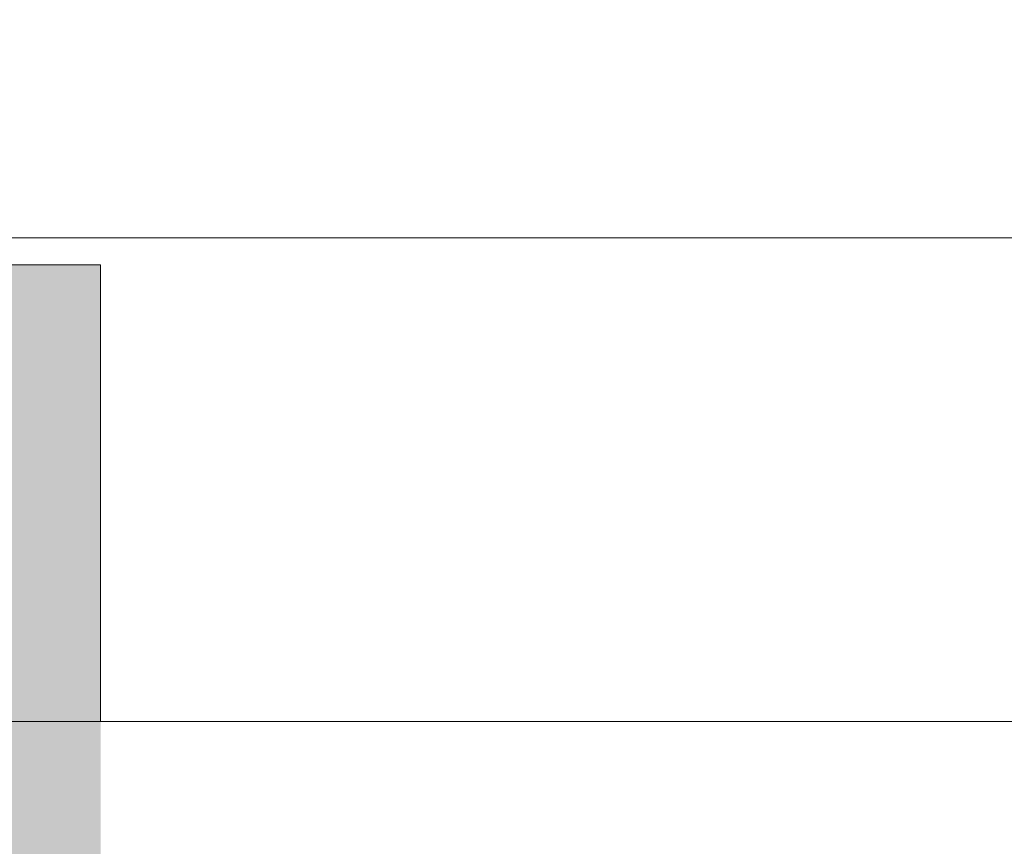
# Model space of a CAD drawing. Header units: metres. Extents: x 1316.5 to 1415.3, y -94.1 to -52.
# Tile 153 of 256: x 1348.6 to 1350.2, y -56.9 to -55.6. Entities that reach past the tile are written whole.
import ezdxf

# ---------------------------------------------------------------- set-up
doc = ezdxf.new("R2010")
doc.units = ezdxf.units.M
doc.header["$PDMODE"] = 65
doc.linetypes.add('AUSGEZOGEN', pattern=[0])
for name, color, linetype, lineweight in [('XR$11$Ansicht', 1, 'AUSGEZOGEN', 50), ('XR$11$Wand', 1, 'AUSGEZOGEN', 50), ('XR$12$Maßlinie 1_50', 7, 'AUSGEZOGEN', 25), ('XR$13$Möblierung', 4, 'AUSGEZOGEN', 13)]:
    doc.layers.add(name, color=color, linetype=linetype, lineweight=lineweight)
doc.styles.add('ARIAL', font='arial.ttf')
doc.dimstyles.new('DIMSTYLE_53', dxfattribs={"dimtxt": 0.125, "dimasz": 0.15, "dimexe": 0, "dimexo": 0, "dimgap": 0.0625, "dimtad": 2, "dimrnd": 0.005, "dimzin": 4, "dimdsep": 46, "dimtxsty": 'ARIAL', "dimblk1": 'ALL_ML_KREIS', "dimblk2": 'ALL_ML_KREIS', "dimsah": 1, "dimcen": 0, "dimclrd": 3, "dimclre": 3, "dimclrt": 3, "dimadec": 0, "dimazin": 0, "dimtfac": 1, "dimtdec": 0, "dimtix": 1, "dimtmove": 2, "dimatfit": 3, "dimfxl": 0, "dimtzin": 0, "dimlwd": 0, "dimlwe": 25, "dimarcsym": 0})

# ---------------------------------------------------------------- blocks, each defined once
blk = doc.blocks.new('ALL_ML_KREIS')
at = {"color": 0, "linetype": 'ByBlock', "lineweight": -2}
for p, q in [((0, -0.5), (0, 0.5)), ((-1, 0), (0.5, 0))]:
    blk.add_line(p, q, dxfattribs=at)
blk.add_circle((0, 0), 0.15, dxfattribs=at)
blk = doc.blocks.new('*D764')
at = {"layer": 'DEFPOINTS', "color": 3, "linetype": 'AUSGEZOGEN', "lineweight": 25, "transparency": 33554687}
for p in [(1361.1501, -55.5733), (1342.7701, -56.5768), (1342.7701, -64.661)]:
    blk.add_point(p, dxfattribs=at)
at = {"layer": 'XR$12$Maßlinie 1_50', "color": 3, "linetype": 'AUSGEZOGEN', "lineweight": -2, "transparency": 33554687}
for p, q in [((1342.7701, -64.361), (1342.7701, -64.661)), ((1361.1501, -64.361), (1361.1501, -64.661)), ((1342.7701, -64.661), (1361.1501, -64.661))]:
    blk.add_line(p, q, dxfattribs=at)
at = {"layer": 'XR$12$Maßlinie 1_50', "color": 3, "linetype": 'AUSGEZOGEN', "lineweight": 25, "transparency": 33554687, "xscale": 0.15, "yscale": 0.15, "zscale": 0.15, "rotation": 180}
blk.add_blockref('ALL_ML_KREIS', (1342.7701, -64.661), dxfattribs=at)
at = {"layer": 'XR$12$Maßlinie 1_50', "color": 3, "linetype": 'AUSGEZOGEN', "lineweight": 25, "transparency": 33554687, "xscale": 0.15, "yscale": 0.15, "zscale": 0.15}
blk.add_blockref('ALL_ML_KREIS', (1361.1501, -64.661), dxfattribs=at)
at = {"layer": 'XR$12$Maßlinie 1_50', "color": 3, "linetype": 'AUSGEZOGEN', "lineweight": 25, "transparency": 33554687, "insert": (1351.9642, -64.5463), "char_height": 0.125, "width": 0.625, "attachment_point": 5, "style": 'ARIAL'}
blk.add_mtext('\\A1;{\\A1;{18.38\\H0.082500;\\S^ ;}}', dxfattribs=at)

msp = doc.modelspace()

# ---------------------------------------------------------------- hatches: boundary and pattern name
at = {"layer": 'XR$13$Möblierung', "linetype": 'AUSGEZOGEN', "lineweight": 25, "transparency": 33554687}
msp.add_hatch(color=254, dxfattribs=at).paths.add_polyline_path([(1348.0201, -55.9674), (1348.0201, -63.2251), (1347.6201, -63.2251), (1347.6201, -63.7251), (1349.1201, -63.7251), (1349.1201, -63.2251), (1348.7201, -63.2251), (1348.7201, -55.9674), (1348.5001, -55.9674), (1348.5001, -56.7113), (1348.2401, -56.7113), (1348.2401, -55.9674)])

# ---------------------------------------------------------------- linework, layer by layer
at = {"layer": 'XR$11$Ansicht', "color": 4, "linetype": 'AUSGEZOGEN', "lineweight": 13, "transparency": 33554687}
for p in [(1348.5001, -55.9674), (1348.7201, -56.7023)]:
    msp.add_line(p, (1348.7201, -55.9674), dxfattribs=at)
at = {"layer": 'XR$11$Wand', "color": 52, "linetype": 'AUSGEZOGEN', "lineweight": 13, "transparency": 33554687}
for p, q in [((1353.2501, -55.9241), (1348.4901, -55.9241)), ((1343.3201, -56.7023), (1361.0901, -56.7023))]:
    msp.add_line(p, q, dxfattribs=at)

# ---------------------------------------------------------------- dimensions: what is measured, and where the dimension line sits
at = {"layer": 'XR$12$Maßlinie 1_50', "color": 3, "linetype": 'AUSGEZOGEN', "lineweight": 25, "transparency": 33554687}
dim = msp.add_linear_dim(base=(1361.1501, -64.661), p1=(1342.7701, -64.361), p2=(1361.1501, -64.361), dimstyle='DIMSTYLE_53', override={"dimpost": '<>', "dimclrd": 3, "dimclre": 3, "dimclrt": 3, "dimlwd": 0, "dimlwe": 25}, dxfattribs=at)
dim.commit()
dim.dimension.update_dxf_attribs({"geometry": '*D764', "text_midpoint": (1351.9642, -64.5463), "dimtype": 160})

doc.saveas('drawing.dxf')
